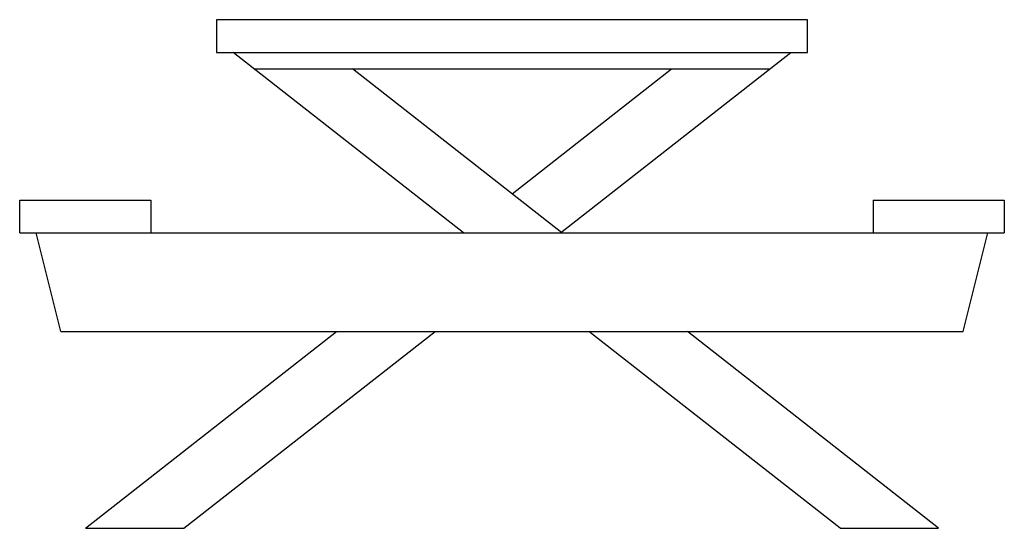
# Model space of a CAD drawing. Extents: x 940 to 1000, y 395 to 426.
import ezdxf

# ---------------------------------------------------------------- set-up
doc = ezdxf.new("R2010")
doc.units = 0
doc.layers.get('0').update_dxf_attribs({"linetype": 'CONTINUOUS'})

msp = doc.modelspace()

# ---------------------------------------------------------------- linework, layer by layer
at = {"color": 0}
for p, q in [((952, 426), (952, 424)), ((988, 426), (952, 426)), ((988, 424), (988, 426)), ((952, 424), (988, 424)), ((967.034483, 413), (953, 424)), ((972.965517, 413), (987, 424)), ((954.275862, 423), (985.724138, 423)), ((973.034483, 413), (960.275862, 423)), ((970, 415.378378), (979.724138, 423)), ((940, 415), (948, 415)), ((940, 413), (940, 415)), ((948, 415), (948, 413)), ((992, 415), (1000, 415)), ((992, 415), (992, 413)), ((1000, 415), (1000, 413)), ((940, 413), (1000, 413)), ((942.5, 407), (941, 413)), ((997.5, 407), (999, 413)), ((942.5, 407), (997.5, 407)), ((944, 395), (959.310345, 407)), ((950, 395), (965.310345, 407)), ((990, 395), (974.689655, 407)), ((996, 395), (980.689655, 407)), ((944, 395), (950, 395)), ((990, 395), (996, 395))]:
    msp.add_line(p, q, dxfattribs=at)

doc.saveas('drawing.dxf')
